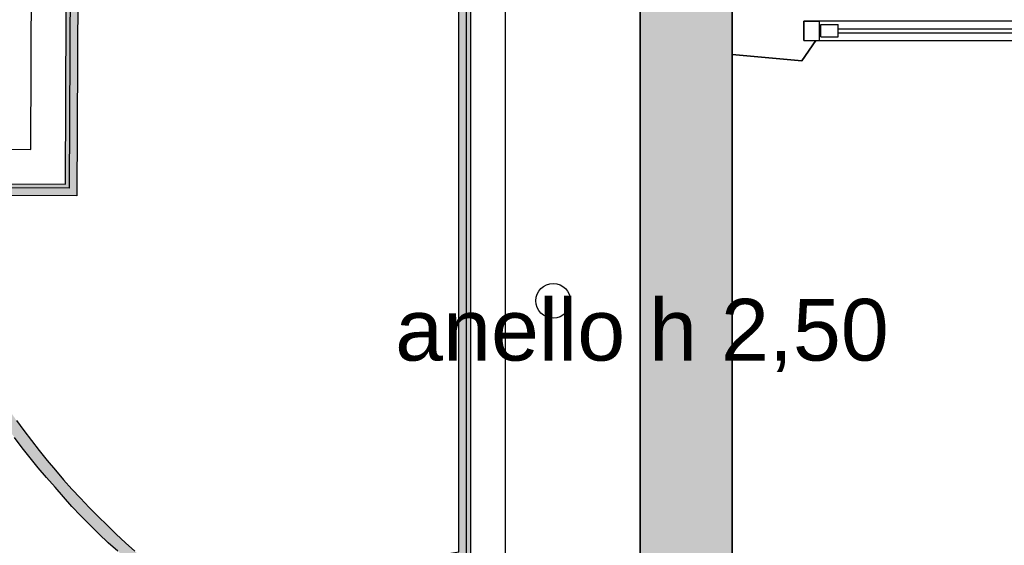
# Model space of a CAD drawing. Header units: millimetres. Extents: x -9985 to 240895, y -184894 to 39395.
# Tile 158 of 164: x 206646 to 209200, y 7441 to 8804. Entities that reach past the tile are written whole.
import ezdxf
from ezdxf.enums import TextEntityAlignment as Align

# ---------------------------------------------------------------- set-up
doc = ezdxf.new("R2010")
doc.units = ezdxf.units.MM
for name, color, linetype in [('A-CS-ALTEZZE', 7, 'Continuous'), ('A-CS-ANELLO', 42, 'Continuous'), ('A-CS-CAMPO', 254, 'Continuous'), ('A-CS-LED', 40, 'Continuous'), ('A-CS-VELETTA', 252, 'Continuous'), ('A-LUCI-FARETTI', 7, 'Continuous'), ('A-MURI-NUOVI', 40, 'Continuous'), ('A-PARETI-VETRATE', 5, 'Continuous')]:
    doc.layers.add(name, color=color, linetype=linetype)
doc.styles.add('VISIO', font='arial.ttf')

msp = doc.modelspace()

# ---------------------------------------------------------------- hatches: boundary and pattern name
at = {"layer": 'A-CS-LED'}
for points in [[(206769, 9265), (207815, 9265), (207815, 7398), (207789, 7394), (207789, 7018), (207787, 7018), (207759, 7025), (207759, 7420), (207785, 7424), (207785, 9235), (206799, 9235), (206795, 8347), (206381, 8349), (206378, 8359), (206372, 8379), (206765, 8377), (206769, 9265)], [(208166, 6901), (208133, 6903), (208100, 6906), (208067, 6909), (208034, 6912), (208001, 6916), (207968, 6921), (207935, 6926), (207902, 6932), (207869, 6938), (207837, 6945), (207804, 6952), (207772, 6960), (207740, 6968), (207708, 6977), (207676, 6987), (207644, 6996), (207613, 7007), (207581, 7018), (207550, 7029), (207519, 7041), (207488, 7054), (207457, 7067), (207427, 7080), (207397, 7094), (207367, 7109), (207337, 7124), (207308, 7139), (207278, 7155), (207250, 7171), (207221, 7188), (207192, 7206), (207164, 7223), (207137, 7242), (207109, 7260), (207082, 7279), (207055, 7299), (207028, 7319), (207002, 7340), (206976, 7360), (206951, 7382), (206926, 7404), (206901, 7426), (206876, 7448), (206852, 7471), (206828, 7494), (206805, 7518), (206782, 7542), (206760, 7567), (206738, 7592), (206716, 7617), (206694, 7642), (206674, 7668), (206653, 7694), (206633, 7721), (206613, 7748), (206594, 7775), (206576, 7803), (206557, 7830), (206540, 7858), (206522, 7887), (206505, 7915), (206489, 7944), (206473, 7974), (206458, 8003), (206443, 8033), (206428, 8063), (206414, 8093), (206401, 8123), (206388, 8154), (206375, 8185), (206363, 8216), (206352, 8247), (206341, 8279), (206330, 8310), (206321, 8342), (206311, 8374), (206302, 8406), (206294, 8438), (206286, 8470), (206279, 8503), (206272, 8535), (206266, 8568), (206260, 8601), (206255, 8634), (206250, 8667), (206246, 8700), (206243, 8733), (206240, 8759), (206271, 8759), (206273, 8736), (206276, 8703), (206280, 8671), (206285, 8638), (206290, 8606), (206295, 8573), (206301, 8541), (206308, 8509), (206315, 8477), (206323, 8445), (206331, 8414), (206340, 8382), (206349, 8351), (206359, 8319), (206369, 8288), (206380, 8257), (206391, 8226), (206403, 8196), (206415, 8165), (206428, 8135), (206442, 8105), (206455, 8076), (206470, 8046), (206484, 8017), (206500, 7988), (206515, 7959), (206531, 7930), (206548, 7902), (206565, 7874), (206583, 7847), (206601, 7819), (206619, 7792), (206638, 7765), (206657, 7739), (206677, 7713), (206697, 7687), (206718, 7661), (206739, 7636), (206760, 7611), (206782, 7587), (206804, 7563), (206827, 7539), (206850, 7516), (206873, 7493), (206897, 7470), (206921, 7448), (206945, 7426), (206970, 7405), (206995, 7384), (207021, 7363), (207047, 7343), (207073, 7323), (207099, 7304), (207126, 7285), (207153, 7267), (207181, 7249), (207208, 7231), (207236, 7214), (207264, 7197), (207293, 7181), (207322, 7166), (207351, 7150), (207380, 7136), (207410, 7121), (207439, 7108), (207469, 7094), (207499, 7081), (207530, 7069), (207560, 7057), (207591, 7046), (207622, 7035), (207653, 7025), (207685, 7015), (207716, 7006), (207748, 6997), (207779, 6989), (207811, 6981), (207843, 6974), (207875, 6967), (207907, 6961), (207940, 6956), (207972, 6951), (208005, 6946), (208037, 6942), (208070, 6939), (208102, 6936), (208135, 6933), (208168, 6931), (208169, 6901), (208166, 6901)]]:
    msp.add_hatch(color=40, dxfattribs=at).paths.add_polyline_path(points)
at = {"layer": 'A-MURI-NUOVI'}
msp.add_hatch(color=40, dxfattribs=at).paths.add_polyline_path([(208255, 8918), (208494, 8918), (208494, 7021), (208255, 7021), (208255, 8918)])

# ---------------------------------------------------------------- linework, layer by layer
at = {"layer": 'A-CS-ANELLO'}
msp.add_lwpolyline([(206638, 7765), (206657, 7739), (206677, 7713), (206697, 7687), (206718, 7661), (206739, 7636), (206760, 7611), (206782, 7587), (206804, 7563), (206827, 7539), (206850, 7516), (206873, 7493), (206897, 7470), (206921, 7448), (206945, 7426)], dxfattribs=at)
at = {"layer": 'A-CS-CAMPO'}
msp.add_lwpolyline([(208045, 10005), (207775, 10275), (206637, 10272), (206633, 10301), (205064, 10301), (205058, 8475), (206675, 8467), (206679, 9355), (207775, 9355), (208045, 9625), (208045, 10005)], close=True, dxfattribs=at)
msp.add_lwpolyline([(215860, 9340), (208760, 9340), (208760, 9268), (207905, 9268), (207905, 7321), (207879, 7317), (207879, 5917), (207907, 5913), (207903, 5410), (208008, 5360), (208014, 4050), (207773, 4050), (207773, 4088), (204802, 4074), (204802, 4050), (203437, 4050), (202476, 5800), (204760, 5800), (204760, 7700), (202387, 7700)], dxfattribs=at)
at = {"layer": 'A-CS-LED'}
msp.add_lwpolyline([(206769, 9265), (207815, 9265), (207815, 7398), (207789, 7394), (207789, 7018), (207787, 7018), (207759, 7025), (207759, 7420), (207785, 7424), (207785, 9235), (206799, 9235), (206795, 8347), (206381, 8349), (206378, 8359), (206372, 8379), (206765, 8377), (206769, 9265)], close=True, dxfattribs=at)
for points in [[(206638, 7765), (206657, 7739), (206677, 7713), (206697, 7687), (206718, 7661), (206739, 7636), (206760, 7611), (206782, 7587), (206804, 7563), (206827, 7539), (206850, 7516), (206873, 7493), (206897, 7470), (206921, 7448), (206945, 7426)], [(206901, 7426), (206876, 7448), (206852, 7471), (206828, 7494), (206805, 7518), (206782, 7542), (206760, 7567), (206738, 7592), (206716, 7617), (206694, 7642), (206674, 7668), (206653, 7694), (206633, 7721)]]:
    msp.add_lwpolyline(points, dxfattribs=at)
at = {"layer": 'A-CS-VELETTA'}
for points in [[(206779, 9255), (206775, 8367), (206375, 8369)], [(207805, 7407), (207805, 9255)], [(209538, 8800), (208680, 8800), (208680, 8750), (208711, 8750), (208675, 8697), (208494, 8713), (208494, 8918), (208255, 8918), (208255, 7021), (208229, 7017), (208229, 6223), (208259, 6219), (208255, 5630), (208357, 5581), (208367, 3475)], [(209135, 800), (209135, 2010), (209070, 2075), (208835, 2080), (208835, 3110), (208770, 3175), (208500, 3175), (208495, 3470), (208450, 3475), (208417, 3464), (208408, 5572), (208490, 5565), (208490, 5565), (208495, 6219), (208711, 6223), (208711, 7017), (208494, 7021), (208494, 8713), (208675, 8697), (208711, 8750), (209538, 8750)]]:
    msp.add_lwpolyline(points, dxfattribs=at)
at = {"layer": 'A-LUCI-FARETTI'}
msp.add_circle((208030, 8075), 45, dxfattribs=at)
at = {"layer": 'A-MURI-NUOVI'}
msp.add_lwpolyline([(208255, 8918), (208494, 8918), (208494, 7021), (208255, 7021), (208255, 8918)], close=True, dxfattribs=at)
at = {"layer": 'A-PARETI-VETRATE'}
for p, q in [((208680, 8800), (208720, 8800)), ((208680, 8750), (208680, 8800)), ((208720, 8750), (208720, 8800)), ((208724, 8791), (208769, 8791)), ((208724, 8759), (208724, 8791)), ((208769, 8759), (208769, 8791)), ((208724, 8759), (208769, 8759)), ((208769, 8780), (209591, 8780)), ((208769, 8770), (208769, 8780)), ((208769, 8770), (209591, 8770)), ((208680, 8750), (208720, 8750))]:
    msp.add_line(p, q, dxfattribs=at)

# ---------------------------------------------------------------- texts
at = {"layer": 'A-CS-ALTEZZE', "style": 'VISIO'}
msp.add_text('anello h 2,50', height=160, dxfattribs=at).set_placement((208260, 8000), align=Align.MIDDLE_CENTER)

doc.saveas('drawing.dxf')
